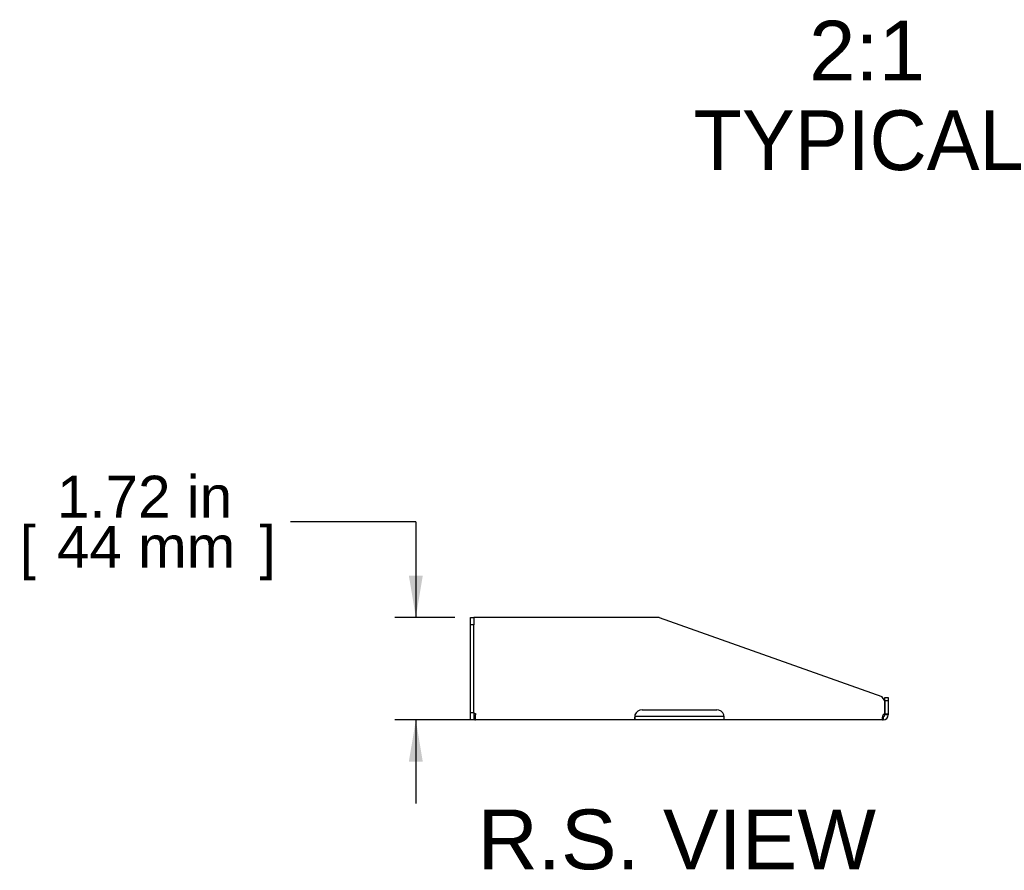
# Model space of a CAD drawing. Header units: inches. Extents: x -0.4 to 80, y 0 to 59.8.
# Tile 2 of 15: x 40.3 to 56.8, y 15.2 to 29.4. Entities that reach past the tile are written whole.
import ezdxf
from ezdxf.enums import TextEntityAlignment as Align

# ---------------------------------------------------------------- set-up
doc = ezdxf.new("R2010")
doc.units = ezdxf.units.IN
doc.header["$MEASUREMENT"] = 0
doc.layers.add('COM56795-1', color=7, linetype='Continuous')
doc.layers.add('Default', color=7, linetype='Continuous')
doc.styles.add('SEACAD_Arial', font='arial.ttf')
doc.dimstyles.new('WEB', dxfattribs={"dimtxt": 0.7, "dimasz": 0.7, "dimexe": 0.35, "dimexo": 0.35, "dimgap": 0.35, "dimtad": 0, "dimtih": 1, "dimtoh": 1, "dimzin": 4, "dimdsep": 46, "dimtxsty": 'SEACAD_Arial', "dimblk1": '_SE_FILLED', "dimblk2": '_SE_FILLED', "dimsah": 1, "dimcen": 0.35, "dimadec": 0, "dimazin": 0, "dimtfac": 1, "dimtofl": 0, "dimtmove": 0, "dimatfit": 3, "dimfxl": 1, "dimtolj": 1, "dimtzin": 4, "dimarcsym": 0})

# ---------------------------------------------------------------- blocks, each defined once
blk = doc.blocks.new('SE4')
at = {"layer": 'COM56795-1', "color": 7, "linetype": 'Continuous'}
for p, q in [((47.836, 19.263), (47.836, 19.388)), ((47.836, 19.388), (47.893, 19.388)), ((47.893, 19.388), (47.893, 19.263)), ((47.922, 19.388), (47.893, 19.388)), ((50.997, 19.388), (47.922, 19.388)), ((50.997, 19.388), (54.729, 18.062)), ((47.893, 19.263), (47.836, 19.263)), ((47.836, 17.795), (47.836, 19.263)), ((47.893, 17.795), (47.893, 19.263)), ((54.779, 17.991), (54.729, 18.062)), ((54.779, 18.044), (54.836, 18.044)), ((54.779, 17.991), (54.779, 18.044)), ((54.779, 17.991), (54.779, 17.77)), ((54.836, 17.991), (54.779, 17.991)), ((54.779, 17.77), (54.779, 17.991)), ((54.836, 18.044), (54.836, 17.991)), ((54.836, 17.991), (54.836, 17.77)), ((50.711, 17.841), (51.961, 17.841)), ((47.836, 17.795), (47.893, 17.795)), ((47.836, 17.67), (47.836, 17.795)), ((47.893, 17.67), (47.836, 17.67)), ((47.893, 17.795), (47.893, 17.67)), ((47.893, 17.778), (47.922, 17.778)), ((47.922, 17.778), (47.922, 17.756)), ((47.922, 17.67), (47.922, 17.756)), ((50.592, 17.67), (47.922, 17.67)), ((50.711, 17.727), (50.592, 17.727)), ((50.592, 17.727), (50.592, 17.67)), ((50.711, 17.67), (50.592, 17.67)), ((51.961, 17.727), (50.711, 17.727)), ((51.961, 17.67), (50.711, 17.67)), ((52.08, 17.727), (51.961, 17.727)), ((52.08, 17.67), (51.961, 17.67)), ((52.08, 17.727), (52.08, 17.67)), ((54.75, 17.67), (52.08, 17.67)), ((54.75, 17.67), (54.751, 17.67)), ((54.751, 17.727), (54.751, 17.67)), ((54.779, 17.756), (54.779, 17.77)), ((54.779, 17.77), (54.836, 17.77)), ((54.8, 17.756), (54.779, 17.756)), ((54.836, 17.756), (54.8, 17.756)), ((54.836, 17.77), (54.836, 17.756))]:
    blk.add_line(p, q, dxfattribs=at)
for centre, radius, start, end in [((50.711, 17.716), 0.125, 90, 161.5715), ((51.961, 17.716), 0.125, 18.4285, 90), ((47.922, 17.756), 0.029, 180, 270), ((47.922, 17.756), 0.086, 250.2931, 270), ((54.75, 17.756), 0.029, 270.9037, 0), ((54.75, 17.756), 0.029, 270, 270.9037), ((45.658, 17.645), 9.093, 0.1544, 0.5135), ((54.75, 17.756), 0.086, 270, 270.5261), ((54.79, 17.716), 0.055, 101.1055, 134.0727), ((54.75, 17.756), 0.086, 270.5261, 360)]:
    blk.add_arc(centre, radius, start, end, dxfattribs=at)
for points, knots in [([(50.592, 17.756), (50.59, 17.745), (50.589, 17.734), (50.587, 17.713), (50.586, 17.703), (50.586, 17.687), (50.587, 17.68), (50.589, 17.672), (50.59, 17.67), (50.592, 17.67)], [0, 0, 0, 0, 0.25, 0.25, 0.5, 0.5, 0.75, 0.75, 1, 1, 1, 1]), ([(50.588, 17.728), (50.589, 17.728), (50.59, 17.727), (50.591, 17.727), (50.592, 17.727)], [0.7841644, 0.7841644, 0.7841644, 0.7841644, 0.8699565, 1, 1, 1, 1]), ([(52.08, 17.67), (52.082, 17.67), (52.083, 17.672), (52.085, 17.68), (52.086, 17.687), (52.086, 17.703), (52.085, 17.713), (52.083, 17.734), (52.082, 17.745), (52.08, 17.756)], [0, 0, 0, 0, 0.25, 0.25, 0.5, 0.5, 0.75, 0.75, 1, 1, 1, 1]), ([(52.08, 17.727), (52.08, 17.727), (52.081, 17.727), (52.083, 17.727), (52.083, 17.728), (52.084, 17.728)], [0, 0, 0, 0, 0.074995, 0.1484269, 0.2160296, 0.2160296, 0.2160296, 0.2160296]), ([(54.751, 17.756), (54.746, 17.747), (54.742, 17.737), (54.738, 17.721), (54.736, 17.715), (54.735, 17.705), (54.735, 17.7), (54.734, 17.691), (54.735, 17.687), (54.736, 17.68), (54.737, 17.678), (54.74, 17.674), (54.742, 17.672), (54.746, 17.67), (54.748, 17.67), (54.751, 17.67)], [0, 0, 0, 0, 0.25, 0.25, 0.375, 0.375, 0.5, 0.5, 0.625, 0.625, 0.75, 0.75, 0.875, 0.875, 1, 1, 1, 1]), ([(54.74, 17.728), (54.741, 17.728), (54.744, 17.727), (54.748, 17.727), (54.751, 17.727)], [0.7562207, 0.7562207, 0.7562207, 0.7562207, 0.855577, 1, 1, 1, 1])]:
    blk.add_open_spline(points, degree=3, knots=knots, dxfattribs=at)
blk = doc.blocks.new('DMBLK196')
at = {"layer": 'Default', "linetype": 'Continuous', "transparency": 16777216}
for points in [[(46.804, 20.088), (46.921, 19.388), (47.038, 20.088)], [(46.804, 16.97), (47.038, 16.97), (46.921, 17.67)]]:
    blk.add_hatch(color=7, dxfattribs=at).paths.add_polyline_path(points)
at = {"layer": 'Default', "color": 7, "linetype": 'Continuous', "transparency": 16777216}
for p, q in [((46.921, 20.99), (44.821, 20.99)), ((46.921, 20.99), (46.921, 19.388)), ((47.572, 19.388), (46.571, 19.388)), ((48.907, 17.67), (46.571, 17.67)), ((46.921, 17.67), (46.921, 16.27))]:
    blk.add_line(p, q, dxfattribs=at)
at = {"layer": 'Default', "color": 7, "linetype": 'Continuous', "transparency": 16777216, "style": 'SEACAD_Arial'}
for s, p in [('1.72 in', (40.909, 21.76)), ('[', (40.285, 20.92)), (']', (44.302, 20.92)), ('44 mm', (40.909, 20.92))]:
    blk.add_text(s, height=0.7, dxfattribs=at).set_placement(p, align=Align.TOP_LEFT)
blk = doc.blocks.new('_SE_FILLED')
at = {"color": 0}
blk.add_line((0, 0), (-1, 0), dxfattribs=at)
blk.add_solid([(0, 0), (-1, -0.1665), (-1, 0.1665), (0, 0)], dxfattribs=at)

msp = doc.modelspace()

# ---------------------------------------------------------------- block references
at = {"layer": 'Default'}
msp.add_blockref('SE4', (0, 0), dxfattribs=at)

# ---------------------------------------------------------------- texts
at = {"layer": 'Default', "color": 7, "linetype": 'Continuous', "style": 'SEACAD_Arial'}
for s, p in [('2:1', (53.508, 29.379)), ('TYPICAL', (51.573, 27.879)), ('R.S. VIEW', (47.956, 16.17))]:
    msp.add_text(s, height=1, dxfattribs=at).set_placement(p, align=Align.TOP_LEFT)

# ---------------------------------------------------------------- dimensions: what is measured, and where the dimension line sits
at = {"layer": 'Default', "color": 7, "linetype": 'Continuous'}
dim = msp.add_linear_dim(base=(46.921, 17.67), p1=(47.922, 19.388), p2=(49.257, 17.67), angle=90, text='\\A1;<>', dimstyle='WEB', override={"dimpost": '\\X'}, dxfattribs=at)
dim.commit()
dim.dimension.update_dxf_attribs({"geometry": 'DMBLK196', "text_midpoint": (44.821, 20.99), "dimtype": 160})

doc.saveas('drawing.dxf')
